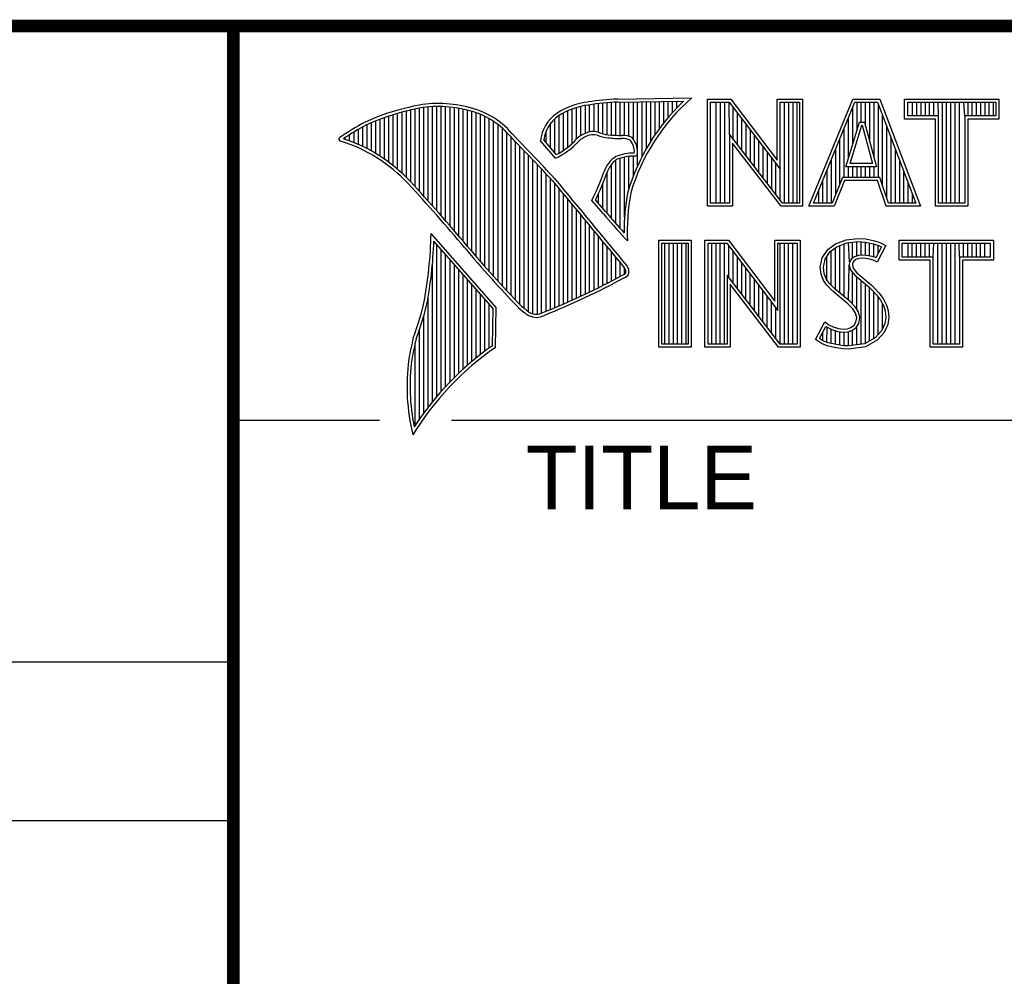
# Model space of a CAD drawing. Header units: inches. Extents: x 0 to 34, y 0 to 22.
# Tile 5 of 11: x 28 to 29.6, y 1.5 to 3. Entities that reach past the tile are written whole.
import ezdxf

# ---------------------------------------------------------------- set-up
doc = ezdxf.new("R2010")
doc.units = ezdxf.units.IN
doc.header["$LTSCALE"] = 1.87
doc.header["$MEASUREMENT"] = 0
doc.layers.get('0').update_dxf_attribs({"linetype": 'CONTINUOUS'})
doc.styles.add('TEXTSTYLE_2', font='txt')

msp = doc.modelspace()

# ---------------------------------------------------------------- linework, layer by layer
at = {"color": 2, "linetype": 'CONTINUOUS'}
for p, q in [((28.9844, 2.885), (29.1009, 2.8868)), ((28.9845, 2.8802), (29.0882, 2.8817)), ((29.0091, 2.822), (29.0091, 2.8805)), ((29.0159, 2.7805), (29.0159, 2.8806)), ((29.0228, 2.7947), (29.0228, 2.8807)), ((29.0297, 2.8073), (29.0297, 2.8808)), ((29.0365, 2.8188), (29.0365, 2.881)), ((29.0434, 2.8293), (29.0434, 2.8811)), ((29.0502, 2.8389), (29.0502, 2.8812)), ((29.0571, 2.8479), (29.0571, 2.8813)), ((29.064, 2.8562), (29.064, 2.8814)), ((29.0708, 2.8641), (29.0708, 2.8815)), ((29.0777, 2.8714), (29.0777, 2.8816)), ((29.1256, 2.8852), (29.1624, 2.8852)), ((29.1256, 2.7166), (29.1256, 2.8852)), ((29.1624, 2.8852), (29.2354, 2.7891)), ((29.2354, 2.8852), (29.2754, 2.8852)), ((29.2354, 2.7891), (29.2354, 2.8852)), ((29.2754, 2.8852), (29.2754, 2.7166)), ((29.2853, 2.7167), (29.3541, 2.8851)), ((29.3541, 2.8851), (29.3967, 2.8851)), ((29.3967, 2.8851), (29.4606, 2.7167)), ((29.4357, 2.8851), (29.584, 2.8851)), ((29.4357, 2.8537), (29.4357, 2.8851)), ((29.584, 2.8851), (29.584, 2.8537)), ((28.6521, 2.762), (28.6521, 2.8662)), ((28.659, 2.7548), (28.659, 2.8679)), ((28.6659, 2.7474), (28.6659, 2.8695)), ((28.6727, 2.7398), (28.6727, 2.8708)), ((28.6796, 2.7323), (28.6796, 2.8719)), ((28.6865, 2.7247), (28.6865, 2.8727)), ((28.6933, 2.717), (28.6933, 2.8732)), ((28.7002, 2.7092), (28.7002, 2.8734)), ((28.707, 2.7014), (28.707, 2.8733)), ((28.7139, 2.6936), (28.7139, 2.873)), ((28.7208, 2.6856), (28.7208, 2.8724)), ((28.7276, 2.6776), (28.7276, 2.8716)), ((28.7345, 2.6696), (28.7345, 2.8704)), ((28.7414, 2.6615), (28.7414, 2.869)), ((28.7482, 2.6533), (28.7482, 2.8677)), ((28.7551, 2.6452), (28.7551, 2.8659)), ((28.9061, 2.8094), (28.9061, 2.8668)), ((28.913, 2.8153), (28.913, 2.8696)), ((28.9198, 2.8223), (28.9198, 2.8719)), ((28.9267, 2.8275), (28.9267, 2.8737)), ((28.9336, 2.8311), (28.9336, 2.875)), ((28.9404, 2.8335), (28.9404, 2.8759)), ((28.9473, 2.834), (28.9473, 2.8769)), ((28.9542, 2.8327), (28.9542, 2.8778)), ((28.961, 2.8306), (28.961, 2.8785)), ((28.9679, 2.8292), (28.9679, 2.8791)), ((28.9747, 2.8285), (28.9747, 2.8796)), ((28.9816, 2.828), (28.9816, 2.88)), ((28.9885, 2.8278), (28.9885, 2.8802)), ((28.9953, 2.8276), (28.9953, 2.8803)), ((29.0022, 2.8263), (29.0022, 2.8804)), ((29.1305, 2.8804), (29.16, 2.8804)), ((29.1305, 2.7215), (29.1305, 2.8804)), ((29.1395, 2.7215), (29.1395, 2.8804)), ((29.1462, 2.7215), (29.1462, 2.8804)), ((29.1529, 2.7215), (29.1529, 2.8804)), ((29.1604, 2.8299), (29.1596, 2.8804)), ((29.16, 2.8804), (29.2402, 2.7746)), ((29.1663, 2.8222), (29.1663, 2.872)), ((29.2402, 2.8804), (29.2705, 2.8804)), ((29.2402, 2.7746), (29.2402, 2.8804)), ((29.2469, 2.7215), (29.2469, 2.8804)), ((29.2536, 2.7215), (29.2536, 2.8804)), ((29.2603, 2.7215), (29.2603, 2.8804)), ((29.267, 2.7215), (29.267, 2.8804)), ((29.2705, 2.8804), (29.2705, 2.7215)), ((29.2926, 2.7216), (29.3574, 2.8802)), ((29.3543, 2.8139), (29.3543, 2.8725)), ((29.3574, 2.8802), (29.3933, 2.8802)), ((29.361, 2.8356), (29.361, 2.8802)), ((29.3677, 2.8486), (29.3677, 2.8802)), ((29.3744, 2.8428), (29.3744, 2.8802)), ((29.3811, 2.8181), (29.3811, 2.8802)), ((29.3878, 2.7935), (29.3878, 2.8802)), ((29.3933, 2.8802), (29.4535, 2.7216)), ((29.3945, 2.7618), (29.3945, 2.877)), ((29.4406, 2.8802), (29.5791, 2.8802)), ((29.4406, 2.8586), (29.4406, 2.8802)), ((29.4482, 2.8586), (29.4482, 2.8802)), ((29.4549, 2.8586), (29.4549, 2.8802)), ((29.4616, 2.8586), (29.4616, 2.8802)), ((29.4684, 2.8586), (29.4684, 2.8802)), ((29.4751, 2.8586), (29.4751, 2.8802)), ((29.4818, 2.8586), (29.4818, 2.8802)), ((29.4892, 2.8586), (29.4885, 2.8802)), ((29.4952, 2.7216), (29.4952, 2.8802)), ((29.5019, 2.7216), (29.5019, 2.8802)), ((29.5086, 2.7216), (29.5086, 2.8802)), ((29.5153, 2.7216), (29.5153, 2.8802)), ((29.522, 2.7216), (29.522, 2.8802)), ((29.5305, 2.8586), (29.5288, 2.8802)), ((29.5355, 2.8586), (29.5355, 2.8802)), ((29.5422, 2.8586), (29.5422, 2.8802)), ((29.5489, 2.8586), (29.5489, 2.8802)), ((29.5556, 2.8586), (29.5556, 2.8802)), ((29.5623, 2.8586), (29.5623, 2.8802)), ((29.569, 2.8586), (29.569, 2.8802)), ((29.5757, 2.8586), (29.5757, 2.8802)), ((29.5791, 2.8802), (29.5791, 2.8586)), ((28.6041, 2.7994), (28.6041, 2.8508)), ((28.6109, 2.7952), (28.6109, 2.8535)), ((28.6178, 2.7906), (28.6178, 2.856)), ((28.6247, 2.7856), (28.6247, 2.8584)), ((28.6315, 2.7803), (28.6315, 2.8606)), ((28.6384, 2.7747), (28.6384, 2.8626)), ((28.6453, 2.7685), (28.6453, 2.8645)), ((28.762, 2.6372), (28.762, 2.8638)), ((28.7688, 2.6293), (28.7688, 2.8611)), ((28.7757, 2.6214), (28.7757, 2.858)), ((28.7826, 2.6137), (28.7826, 2.8543)), ((28.7894, 2.606), (28.7894, 2.8501)), ((28.8855, 2.8005), (28.8855, 2.854)), ((28.8924, 2.8003), (28.8924, 2.8594)), ((28.8992, 2.8044), (28.8992, 2.8634)), ((29.173, 2.8135), (29.173, 2.8632)), ((29.1798, 2.8048), (29.1798, 2.8543)), ((29.3475, 2.7921), (29.3475, 2.8561)), ((29.4012, 2.7485), (29.4012, 2.8593)), ((29.4843, 2.8537), (29.4357, 2.8537)), ((29.4892, 2.8586), (29.4406, 2.8586)), ((29.4843, 2.7167), (29.4843, 2.8537)), ((29.4892, 2.7216), (29.4892, 2.8586)), ((29.5791, 2.8586), (29.5305, 2.8586)), ((29.5305, 2.8586), (29.5305, 2.7216)), ((29.584, 2.8537), (29.5354, 2.8537)), ((29.5354, 2.8537), (29.5354, 2.7167)), ((28.5766, 2.8137), (28.5766, 2.8374)), ((28.5835, 2.8105), (28.5835, 2.8412)), ((28.5904, 2.8071), (28.5904, 2.8449)), ((28.5972, 2.8034), (28.5972, 2.8479)), ((28.7963, 2.5985), (28.7963, 2.8451)), ((28.8031, 2.591), (28.8031, 2.8394)), ((28.8718, 2.8167), (28.8718, 2.8343)), ((28.8786, 2.8086), (28.8786, 2.8464)), ((29.1865, 2.7961), (29.1865, 2.8455)), ((29.1932, 2.7873), (29.1932, 2.8367)), ((29.3408, 2.7618), (29.3408, 2.8396)), ((29.3434, 2.7787), (29.365, 2.8486)), ((29.35, 2.7836), (29.3686, 2.8438)), ((29.365, 2.8486), (29.3728, 2.8486)), ((29.3686, 2.8438), (29.3691, 2.8438)), ((29.3691, 2.8438), (29.3854, 2.7836)), ((29.3728, 2.8486), (29.3918, 2.7787)), ((29.4079, 2.7286), (29.4079, 2.8416)), ((28.556, 2.8217), (28.556, 2.8246)), ((28.5629, 2.8193), (28.5629, 2.8291)), ((28.5698, 2.8166), (28.5698, 2.8333)), ((28.81, 2.5836), (28.81, 2.8328)), ((28.8169, 2.5762), (28.8169, 2.8253)), ((28.8865, 2.792), (28.8631, 2.8194)), ((28.8878, 2.7979), (28.8682, 2.8209)), ((29.2438, 2.7215), (29.1604, 2.8299)), ((29.1604, 2.8299), (29.1604, 2.7215)), ((29.1999, 2.7786), (29.1999, 2.8278)), ((29.2066, 2.7699), (29.2066, 2.819)), ((29.3341, 2.752), (29.3341, 2.8232)), ((29.4147, 2.7216), (29.4147, 2.8239)), ((28.8237, 2.569), (28.8237, 2.8181)), ((28.8306, 2.5618), (28.8306, 2.8109)), ((28.8375, 2.5556), (28.8375, 2.8037)), ((29.2414, 2.7166), (29.1653, 2.8156)), ((29.1653, 2.8156), (29.1653, 2.7166)), ((29.2133, 2.7612), (29.2133, 2.8101)), ((29.3274, 2.7353), (29.3274, 2.8068)), ((29.4214, 2.7216), (29.4214, 2.8063)), ((28.8443, 2.5505), (28.8443, 2.7965)), ((28.8512, 2.5472), (28.8512, 2.7893)), ((28.9816, 2.689), (28.9816, 2.7889)), ((28.9885, 2.6813), (28.9885, 2.7921)), ((28.9953, 2.6998), (28.9953, 2.7939)), ((29.0022, 2.7448), (29.0022, 2.795)), ((29.0091, 2.7642), (29.0091, 2.7954)), ((29.22, 2.7525), (29.22, 2.8013)), ((29.2267, 2.7437), (29.2267, 2.7924)), ((29.3207, 2.7216), (29.3207, 2.7904)), ((29.4281, 2.7216), (29.4281, 2.7886)), ((28.8581, 2.5466), (28.8581, 2.782)), ((28.8649, 2.5483), (28.8649, 2.7748)), ((28.9747, 2.697), (28.9747, 2.7823)), ((29.2334, 2.735), (29.2334, 2.7836)), ((29.2402, 2.7263), (29.2402, 2.7746)), ((29.314, 2.7216), (29.314, 2.774)), ((29.3918, 2.7787), (29.3434, 2.7787)), ((29.3475, 2.7618), (29.3475, 2.7787)), ((29.3854, 2.7836), (29.35, 2.7836)), ((29.3543, 2.7618), (29.3543, 2.7787)), ((29.361, 2.7618), (29.361, 2.7787)), ((29.3677, 2.7618), (29.3677, 2.7787)), ((29.3744, 2.7618), (29.3744, 2.7787)), ((29.3811, 2.7618), (29.3811, 2.7787)), ((29.3878, 2.7618), (29.3878, 2.7787)), ((28.8718, 2.5513), (28.8718, 2.7675)), ((28.8786, 2.5541), (28.8786, 2.7602)), ((28.9679, 2.7053), (28.9679, 2.7699)), ((29.3073, 2.7216), (29.3073, 2.7575)), ((29.3381, 2.7618), (29.3219, 2.7216)), ((29.3414, 2.7569), (29.3252, 2.7167)), ((29.3968, 2.7618), (29.3381, 2.7618)), ((29.3933, 2.7569), (29.3414, 2.7569)), ((29.4068, 2.7167), (29.3933, 2.7569)), ((29.4103, 2.7216), (29.3968, 2.7618)), ((29.4348, 2.7216), (29.4348, 2.7709)), ((28.8855, 2.557), (28.8855, 2.7523)), ((28.8924, 2.5599), (28.8924, 2.744)), ((28.961, 2.7133), (28.961, 2.7519)), ((29.4415, 2.7216), (29.4415, 2.7532)), ((28.8992, 2.5628), (28.8992, 2.7357)), ((28.9061, 2.5659), (28.9061, 2.7274)), ((28.962, 2.7048), (28.9438, 2.7257)), ((28.9657, 2.7079), (28.9496, 2.7264)), ((28.9542, 2.7212), (28.9542, 2.7362)), ((29.3006, 2.7216), (29.3006, 2.7411)), ((29.4482, 2.7216), (29.4482, 2.7355)), ((28.913, 2.5689), (28.913, 2.7191)), ((28.9198, 2.5721), (28.9198, 2.7107)), ((29.1653, 2.7166), (29.1256, 2.7166)), ((29.1604, 2.7215), (29.1305, 2.7215)), ((29.2754, 2.7166), (29.2414, 2.7166)), ((29.2705, 2.7215), (29.2438, 2.7215)), ((29.3252, 2.7167), (29.2853, 2.7167)), ((29.3219, 2.7216), (29.2926, 2.7216)), ((29.4606, 2.7167), (29.4068, 2.7167)), ((29.4535, 2.7216), (29.4103, 2.7216)), ((29.5354, 2.7167), (29.4843, 2.7167)), ((29.5305, 2.7216), (29.4892, 2.7216)), ((28.9267, 2.5752), (28.9267, 2.7024)), ((28.9336, 2.5784), (28.9336, 2.6941)), ((28.9404, 2.5817), (28.9404, 2.6858)), ((28.7934, 2.5573), (28.6909, 2.6738)), ((28.9473, 2.585), (28.9473, 2.6775)), ((28.9542, 2.5884), (28.9542, 2.6692)), ((28.9997, 2.6619), (28.9953, 2.6667)), ((29.3269, 2.6572), (29.3437, 2.6639)), ((29.3437, 2.6639), (29.3623, 2.6659)), ((29.3623, 2.6659), (29.3747, 2.665)), ((29.3747, 2.665), (29.3883, 2.6622)), ((28.7886, 2.5555), (28.6954, 2.6613)), ((28.7002, 2.4174), (28.7002, 2.6559)), ((28.961, 2.5918), (28.961, 2.6609)), ((28.9679, 2.5953), (28.9679, 2.6526)), ((29.0492, 2.6631), (29.1, 2.6631)), ((29.0492, 2.4947), (29.0492, 2.6631)), ((29.0541, 2.6583), (29.0951, 2.6583)), ((29.0541, 2.4996), (29.0541, 2.6583)), ((29.0587, 2.4996), (29.0587, 2.6583)), ((29.0654, 2.4996), (29.0654, 2.6583)), ((29.0721, 2.4996), (29.0721, 2.6583)), ((29.0788, 2.4996), (29.0788, 2.6583)), ((29.0855, 2.4996), (29.0855, 2.6583)), ((29.0922, 2.4996), (29.0922, 2.6583)), ((29.0951, 2.6583), (29.0951, 2.4996)), ((29.1, 2.6631), (29.1, 2.4947)), ((29.1218, 2.6633), (29.1586, 2.6633)), ((29.1218, 2.4947), (29.1218, 2.6633)), ((29.1267, 2.6584), (29.1562, 2.6584)), ((29.1267, 2.4996), (29.1267, 2.6584)), ((29.1325, 2.4996), (29.1325, 2.6584)), ((29.1392, 2.4996), (29.1392, 2.6584)), ((29.1459, 2.4996), (29.1459, 2.6584)), ((29.1526, 2.4996), (29.1526, 2.6584)), ((29.1562, 2.6584), (29.2364, 2.5527)), ((29.1586, 2.6633), (29.2315, 2.5672)), ((29.1593, 2.6044), (29.1593, 2.6543)), ((29.2315, 2.6633), (29.2716, 2.6633)), ((29.2315, 2.5672), (29.2315, 2.6633)), ((29.2364, 2.6584), (29.2667, 2.6584)), ((29.2364, 2.5527), (29.2364, 2.6584)), ((29.2399, 2.4996), (29.2399, 2.6584)), ((29.2466, 2.4996), (29.2466, 2.6584)), ((29.2533, 2.4996), (29.2533, 2.6584)), ((29.26, 2.4996), (29.26, 2.6584)), ((29.2667, 2.6584), (29.2667, 2.4996)), ((29.2716, 2.6633), (29.2716, 2.4947)), ((29.3061, 2.6352), (29.315, 2.6485)), ((29.315, 2.6485), (29.3269, 2.6572)), ((29.3186, 2.6451), (29.3293, 2.6529)), ((29.3271, 2.5855), (29.3271, 2.6513)), ((29.3293, 2.6529), (29.3449, 2.6591)), ((29.3338, 2.5799), (29.3338, 2.6547)), ((29.3406, 2.5743), (29.3406, 2.6574)), ((29.3449, 2.6591), (29.3624, 2.661)), ((29.3491, 2.6288), (29.3473, 2.6594)), ((29.354, 2.635), (29.354, 2.6601)), ((29.3607, 2.6382), (29.3607, 2.6608)), ((29.3624, 2.661), (29.374, 2.6602)), ((29.3674, 2.6394), (29.3674, 2.6607)), ((29.374, 2.6602), (29.387, 2.6574)), ((29.3741, 2.6393), (29.3741, 2.6602)), ((29.3808, 2.6381), (29.3808, 2.6588)), ((29.387, 2.6574), (29.3949, 2.6547)), ((29.3875, 2.6364), (29.3875, 2.6573)), ((29.3883, 2.6622), (29.3967, 2.6593)), ((29.3994, 2.6526), (29.3907, 2.6353)), ((29.406, 2.6549), (29.3927, 2.6283)), ((29.3942, 2.6423), (29.3942, 2.655)), ((29.3949, 2.6547), (29.3994, 2.6526)), ((29.3967, 2.6593), (29.406, 2.6549)), ((29.4272, 2.6631), (29.5755, 2.6631)), ((29.4272, 2.6317), (29.4272, 2.6631)), ((29.432, 2.6583), (29.5706, 2.6583)), ((29.432, 2.6366), (29.432, 2.6583)), ((29.4412, 2.6366), (29.4412, 2.6583)), ((29.4479, 2.6366), (29.4479, 2.6583)), ((29.4547, 2.6366), (29.4547, 2.6583)), ((29.4614, 2.6366), (29.4614, 2.6583)), ((29.4681, 2.6366), (29.4681, 2.6583)), ((29.4748, 2.6366), (29.4748, 2.6583)), ((29.4807, 2.6366), (29.4815, 2.6583)), ((29.4882, 2.4996), (29.4882, 2.6583)), ((29.4949, 2.4996), (29.4949, 2.6583)), ((29.5016, 2.4996), (29.5016, 2.6583)), ((29.5083, 2.4996), (29.5083, 2.6583)), ((29.5151, 2.4996), (29.5151, 2.6583)), ((29.522, 2.6366), (29.5218, 2.6583)), ((29.5285, 2.6366), (29.5285, 2.6583)), ((29.5352, 2.6366), (29.5352, 2.6583)), ((29.5419, 2.6366), (29.5419, 2.6583)), ((29.5486, 2.6366), (29.5486, 2.6583)), ((29.5553, 2.6366), (29.5553, 2.6583)), ((29.562, 2.6366), (29.562, 2.6583)), ((29.5706, 2.6583), (29.5706, 2.6366)), ((29.5755, 2.6631), (29.5755, 2.6317)), ((28.707, 2.4253), (28.707, 2.6481)), ((28.7139, 2.4329), (28.7139, 2.6403)), ((28.9747, 2.5988), (28.9747, 2.6443)), ((28.9816, 2.6024), (28.9816, 2.636)), ((29.1661, 2.5957), (29.1661, 2.6454)), ((29.1728, 2.587), (29.1728, 2.6366)), ((29.3032, 2.6208), (29.3061, 2.6352)), ((29.3081, 2.6205), (29.3107, 2.6333)), ((29.3107, 2.6333), (29.3186, 2.6451)), ((29.3137, 2.5989), (29.3137, 2.6378)), ((29.3204, 2.5922), (29.3204, 2.6464)), ((29.3523, 2.6337), (29.3491, 2.6288)), ((29.3569, 2.6371), (29.3523, 2.6337)), ((29.363, 2.6389), (29.3569, 2.6371)), ((29.364, 2.6341), (29.3591, 2.6326)), ((29.3691, 2.6395), (29.363, 2.6389)), ((29.3692, 2.6347), (29.364, 2.6341)), ((29.3753, 2.6392), (29.3691, 2.6395)), ((29.3747, 2.6344), (29.3692, 2.6347)), ((29.3834, 2.6326), (29.3747, 2.6344)), ((29.3846, 2.6374), (29.3753, 2.6392)), ((29.3901, 2.6357), (29.3846, 2.6374)), ((29.3907, 2.6353), (29.3901, 2.6357)), ((29.4807, 2.6366), (29.432, 2.6366)), ((29.4807, 2.4996), (29.4807, 2.6366)), ((29.5706, 2.6366), (29.522, 2.6366)), ((29.522, 2.6366), (29.522, 2.4996)), ((28.6933, 2.4092), (28.6933, 2.6277)), ((28.7208, 2.4401), (28.7208, 2.6325)), ((28.7276, 2.447), (28.7276, 2.6247)), ((28.9885, 2.606), (28.9885, 2.6277)), ((28.9953, 2.6099), (28.9953, 2.6194)), ((29.1795, 2.5783), (29.1795, 2.6277)), ((29.1862, 2.5695), (29.1862, 2.6189)), ((29.3043, 2.6098), (29.3032, 2.6208)), ((29.3091, 2.6109), (29.3081, 2.6205)), ((29.3473, 2.5687), (29.3486, 2.6239)), ((29.3491, 2.6288), (29.3486, 2.6239)), ((29.3486, 2.6239), (29.3502, 2.6168)), ((29.3539, 2.6271), (29.3536, 2.6242)), ((29.3536, 2.6242), (29.3547, 2.619)), ((29.3559, 2.6303), (29.3539, 2.6271)), ((29.3547, 2.619), (29.3608, 2.6115)), ((29.3591, 2.6326), (29.3559, 2.6303)), ((29.388, 2.6312), (29.3834, 2.6326)), ((29.3927, 2.6283), (29.388, 2.6312)), ((29.4758, 2.6317), (29.4272, 2.6317)), ((29.4758, 2.4947), (29.4758, 2.6317)), ((29.5755, 2.6317), (29.5268, 2.6317)), ((29.5268, 2.6317), (29.5268, 2.4947)), ((28.7345, 2.4537), (28.7345, 2.6169)), ((28.7414, 2.46), (28.7414, 2.6091)), ((29.24, 2.4996), (29.1566, 2.608)), ((29.1566, 2.608), (29.1566, 2.4996)), ((29.1929, 2.5608), (29.1929, 2.6101)), ((29.3081, 2.5999), (29.3043, 2.6098)), ((29.3124, 2.6022), (29.3091, 2.6109)), ((29.3171, 2.5955), (29.3124, 2.6022)), ((29.3502, 2.6168), (29.3573, 2.608)), ((29.354, 2.5624), (29.354, 2.6122)), ((29.3573, 2.608), (29.3798, 2.5894)), ((29.3607, 2.5541), (29.3607, 2.6052)), ((29.3608, 2.6115), (29.3831, 2.593)), ((28.7482, 2.4662), (28.7482, 2.6013)), ((28.7551, 2.472), (28.7551, 2.5935)), ((29.2376, 2.4947), (29.1615, 2.5937)), ((29.1615, 2.5937), (29.1615, 2.4947)), ((29.1996, 2.5521), (29.1996, 2.6012)), ((29.2063, 2.5434), (29.2063, 2.5924)), ((29.3133, 2.5924), (29.3081, 2.5999)), ((29.3234, 2.5823), (29.3133, 2.5924)), ((29.3211, 2.5915), (29.3171, 2.5955)), ((29.3267, 2.5859), (29.3211, 2.5915)), ((29.3674, 2.4994), (29.3674, 2.5997)), ((29.3741, 2.5003), (29.3741, 2.5941)), ((29.3798, 2.5894), (29.3857, 2.5835)), ((29.3808, 2.5048), (29.3808, 2.5884)), ((29.3831, 2.593), (29.3892, 2.5869)), ((29.3892, 2.5869), (29.3953, 2.5805)), ((28.6865, 2.4005), (28.6865, 2.5745)), ((28.762, 2.4777), (28.762, 2.5857)), ((28.7688, 2.4831), (28.7688, 2.5779)), ((29.213, 2.5346), (29.213, 2.5835)), ((29.2197, 2.5259), (29.2197, 2.5747)), ((29.3466, 2.5629), (29.3234, 2.5823)), ((29.3499, 2.5665), (29.3267, 2.5859)), ((29.3857, 2.5835), (29.3916, 2.5773)), ((29.3875, 2.5074), (29.3875, 2.5816)), ((29.3916, 2.5773), (29.3981, 2.5689)), ((29.3942, 2.5148), (29.3942, 2.5739)), ((29.3953, 2.5805), (29.4022, 2.5715)), ((29.4022, 2.5715), (29.4074, 2.5611)), ((28.7757, 2.4884), (28.7757, 2.5701)), ((28.7826, 2.4934), (28.7826, 2.5623)), ((28.7875, 2.4969), (28.7886, 2.5555)), ((28.7923, 2.4943), (28.7934, 2.5573)), ((29.2265, 2.5172), (29.2265, 2.5658)), ((29.2332, 2.5085), (29.2332, 2.557)), ((29.3542, 2.5553), (29.3466, 2.5629)), ((29.358, 2.5584), (29.3499, 2.5665)), ((29.3585, 2.5484), (29.3542, 2.5553)), ((29.363, 2.5504), (29.358, 2.5584)), ((29.3981, 2.5689), (29.4029, 2.5593)), ((29.401, 2.5222), (29.401, 2.5632)), ((29.4029, 2.5593), (29.4052, 2.5518)), ((29.4074, 2.5611), (29.4101, 2.5527)), ((28.6796, 2.3913), (28.6796, 2.5443)), ((29.3605, 2.5411), (29.3585, 2.5484)), ((29.3591, 2.5339), (29.3605, 2.5411)), ((29.3655, 2.5413), (29.363, 2.5504)), ((29.3637, 2.5321), (29.3655, 2.5413)), ((29.406, 2.5416), (29.4045, 2.5318)), ((29.4052, 2.5518), (29.406, 2.5416)), ((29.4109, 2.5414), (29.4092, 2.5304)), ((29.4101, 2.5527), (29.4109, 2.5414)), ((29.2954, 2.507), (29.3104, 2.5348)), ((29.3018, 2.5086), (29.3121, 2.5275)), ((29.3104, 2.5348), (29.3168, 2.5301)), ((29.3121, 2.5275), (29.3142, 2.526)), ((29.3137, 2.5019), (29.3142, 2.526)), ((29.3142, 2.526), (29.3213, 2.5224)), ((29.3168, 2.5301), (29.3232, 2.527)), ((29.3232, 2.527), (29.3316, 2.5241)), ((29.346, 2.5238), (29.3513, 2.5258)), ((29.3513, 2.5258), (29.3562, 2.5293)), ((29.3536, 2.5215), (29.3598, 2.5258)), ((29.3562, 2.5293), (29.3591, 2.5339)), ((29.3598, 2.5258), (29.3637, 2.5321)), ((29.3607, 2.4985), (29.3607, 2.5265)), ((29.4045, 2.5318), (29.3995, 2.5207)), ((29.4092, 2.5304), (29.4037, 2.518)), ((28.6727, 2.3817), (28.6727, 2.5223)), ((29.307, 2.505), (29.307, 2.5182)), ((29.3204, 2.5005), (29.3204, 2.5227)), ((29.3213, 2.5224), (29.3305, 2.5193)), ((29.3271, 2.499), (29.3271, 2.5204)), ((29.3305, 2.5193), (29.339, 2.5183)), ((29.3316, 2.5241), (29.3391, 2.5232)), ((29.3338, 2.498), (29.3338, 2.5189)), ((29.339, 2.5183), (29.3472, 2.519)), ((29.3391, 2.5232), (29.346, 2.5238)), ((29.3406, 2.497), (29.3406, 2.5181)), ((29.3472, 2.519), (29.3536, 2.5215)), ((29.3473, 2.4968), (29.3473, 2.519)), ((29.354, 2.4977), (29.354, 2.5216)), ((29.3896, 2.5097), (29.3726, 2.5001)), ((29.3995, 2.5207), (29.3896, 2.5097)), ((29.4037, 2.518), (29.3927, 2.5058)), ((28.6659, 2.3715), (28.6659, 2.501)), ((29.1, 2.4947), (29.0492, 2.4947)), ((29.0951, 2.4996), (29.0541, 2.4996)), ((29.1615, 2.4947), (29.1218, 2.4947)), ((29.1566, 2.4996), (29.1267, 2.4996)), ((29.2716, 2.4947), (29.2376, 2.4947)), ((29.2667, 2.4996), (29.24, 2.4996)), ((29.3049, 2.5006), (29.2954, 2.507)), ((29.3072, 2.5049), (29.3018, 2.5086)), ((29.3142, 2.4968), (29.3049, 2.5006)), ((29.3156, 2.5015), (29.3072, 2.5049)), ((29.3278, 2.4939), (29.3142, 2.4968)), ((29.3287, 2.4988), (29.3156, 2.5015)), ((29.3394, 2.4922), (29.3278, 2.4939)), ((29.3398, 2.4971), (29.3287, 2.4988)), ((29.3475, 2.4968), (29.3398, 2.4971)), ((29.3726, 2.5001), (29.3475, 2.4968)), ((29.3741, 2.4954), (29.3478, 2.4919)), ((29.3927, 2.5058), (29.3741, 2.4954)), ((29.5268, 2.4947), (29.4758, 2.4947)), ((29.522, 2.4996), (29.4807, 2.4996)), ((29.3478, 2.4919), (29.3394, 2.4922)), ((28.38, 2.38), (28.61, 2.38)), ((28.7231, 2.38), (33.5, 2.38)), ((25.58, 2), (28.38, 2)), ((25.58, 1.75), (28.38, 1.75))]:
    msp.add_line(p, q, dxfattribs=at)
at = {"color": 7, "linetype": 'CONTINUOUS', "const_width": 0.02}
for points in [[(25.58, 3), (33.5, 3)], [(28.38, 3), (28.38, 0.5)]]:
    msp.add_lwpolyline(points, dxfattribs=at)
at = {"color": 2, "linetype": 'CONTINUOUS'}
for centre, radius, start, end in [((29.0012, 2.475), 0.4104, 92.3477, 98.8369), ((29.3103, 2.6468), 0.3233, 133.4016, 163.4573), ((29.3103, 2.6468), 0.3185, 131.1194, 163.4134), ((28.7308, 2.5386), 0.3417, 102.6162, 114.8514), ((28.7308, 2.5386), 0.3369, 102.5985, 114.8293), ((28.7025, 2.6998), 0.1784, 77.2812, 105.0674), ((28.7025, 2.6998), 0.1736, 77.2325, 105.1014), ((28.7213, 2.7479), 0.1227, 40.1648, 80.8423), ((28.7213, 2.7479), 0.1276, 40.2336, 80.7738), ((28.9506, 2.7677), 0.1134, 96.3007, 123.1683), ((28.9506, 2.7677), 0.1086, 96.2448, 123.1265), ((29.0012, 2.475), 0.4056, 92.3565, 98.8522), ((28.9233, 2.8131), 0.0605, 125.0326, 174.0473), ((28.9233, 2.8131), 0.0556, 125.1127, 171.9558), ((28.7753, 2.4938), 0.4018, 117.9346, 124.569), ((28.7753, 2.4938), 0.3969, 117.9533, 124.0367), ((28.5489, 2.822), 0.00299, 121.3524, 265.803), ((28.4751, 2.5845), 0.2458, 43.1667, 72.5704), ((28.4751, 2.5845), 0.2507, 43.1667, 71.8499), ((21.1581, -4.5074), 10.6031, 43.24659, 43.76754), ((21.1581, -4.5074), 10.6079, 43.24574, 43.76673), ((28.8427, 2.8903), 0.1076, 293.9922, 318.4433), ((28.8427, 2.8903), 0.1028, 295.9955, 318.5906), ((28.9521, 2.7868), 0.048, 112.9192, 132.2696), ((28.9521, 2.7868), 0.0432, 112.6635, 131.9293), ((28.9458, 2.807), 0.0271, 72.6167, 117.3893), ((28.9458, 2.807), 0.0222, 72.9386, 117.864), ((28.9776, 2.8958), 0.0722, 249.5553, 263.1674), ((28.9776, 2.8958), 0.0673, 249.4421, 263.134), ((28.9951, 3.0772), 0.2544, 264.112, 269.1019), ((28.9951, 3.0772), 0.2495, 264.1212, 269.0704), ((28.9924, 2.7937), 0.0341, 64.4657, 92.2507), ((28.9924, 2.7937), 0.0292, 66.3199, 92.502), ((28.9831, 2.8025), 0.0276, 355.2993, 40.45), ((28.9831, 2.8025), 0.0325, 347.1186, 42.4046), ((29.0054, 2.7573), 0.0444, 122.696, 163.5009), ((29.0054, 2.7573), 0.0396, 123.3504, 163.7172), ((29.0102, 2.7231), 0.0771, 89.6555, 111.8728), ((29.0102, 2.7231), 0.0723, 86.3771, 111.5055), ((129.7875, 86.0025), 130.8121, 219.521915, 219.600266), ((129.7875, 86.0025), 130.8073, 219.521847, 219.600368), ((28.547, 2.9226), 0.443, 333.6071, 339.8417), ((28.547, 2.9226), 0.4478, 334.0205, 339.8621), ((26.652, 0.9006), 2.7324, 39.9155, 42.7665), ((29.3273, 2.6768), 0.3327, 169.238, 180.3751), ((29.3273, 2.6768), 0.3279, 169.2806, 182.6074), ((29.5269, 3.164), 0.728, 219.1094, 223.0893), ((29.5269, 3.164), 0.7231, 219.1028, 222.5928), ((28.0416, 2.6849), 0.6494, 349.0855, 359.0208), ((28.0416, 2.6849), 0.6542, 349.0755, 357.9397), ((30.1411, 3.8249), 1.8249, 220.0426, 224.0118), ((30.1411, 3.8249), 1.8201, 220.0428, 224.0077), ((28.9714, 2.6031), 0.0289, 26.3669, 33.8971), ((28.9714, 2.6031), 0.0338, 24.6833, 34.3208), ((28.389, 3.7322), 1.2758, 291.9868, 298.2489), ((28.389, 3.7322), 1.2806, 291.9989, 298.2507), ((28.9805, 2.6304), 0.0253, 299.2554, 311.2666), ((28.9805, 2.6304), 0.0301, 299.1713, 314.8064), ((28.9692, 2.6145), 0.0281, 353.6896, 3.0529), ((28.9692, 2.6145), 0.033, 350.4808, 4.7809), ((28.2599, 2.6636), 0.4315, 339.0707, 346.3663), ((28.2599, 2.6636), 0.4364, 339.1089, 346.3814), ((28.9081, 2.6424), 0.1167, 227.0935, 236.9215), ((28.9081, 2.6424), 0.1118, 227.1594, 236.7882), ((28.8564, 2.568), 0.0263, 242.8488, 298.0515), ((28.8564, 2.568), 0.0215, 243.4895, 298.6992), ((29.0668, 2.4083), 0.4163, 165.9357, 170.6856), ((29.0668, 2.4083), 0.4115, 165.9758, 170.6758), ((29.0517, 2.1188), 0.4564, 124.643, 148.5565), ((29.0517, 2.1188), 0.4613, 124.9511, 147.0981), ((28.9728, 2.4332), 0.3197, 172.3562, 193.7958), ((28.9728, 2.4332), 0.3149, 172.369, 191.6868)]:
    msp.add_arc(centre, radius, start, end, dxfattribs=at)
at = {"color": 7, "linetype": 'CONTINUOUS'}
msp.add_arc((26.6525, 0.9011), 2.7269, 39.915, 42.7661, dxfattribs=at)

# ---------------------------------------------------------------- texts
at = {"color": 2, "linetype": 'CONTINUOUS', "insert": (28.8397, 2.3397), "char_height": 0.1, "width": 0.5, "attachment_point": 1, "line_spacing_factor": 0.9, "style": 'TEXTSTYLE_2'}
msp.add_mtext('TITLE', dxfattribs=at)

doc.saveas('drawing.dxf')
